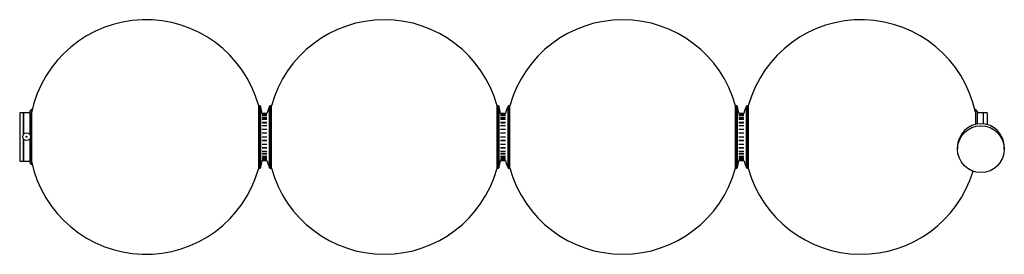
# Paper-space layout '_Superior' of a CAD drawing. Header units: millimetres. Extents: x -668 to 594, y -150 to 150.
import ezdxf

# ---------------------------------------------------------------- set-up
doc = ezdxf.new("R2010")
doc.units = ezdxf.units.MM

psp = doc.layouts.new('_Superior')

# ---------------------------------------------------------------- linework, layer by layer
at = {"color": 7, "linetype": 'Continuous', "lineweight": 25}
for p, q in [((-360.4, 40), (-361.7, 40)), ((-361.7, -40), (-361.7, 40)), ((-360.4, -40), (-360.4, 40)), ((-359.4, 39.3), (-359.4, -39.3)), ((-347.7, -39.4), (-347.7, 39.4)), ((-345.2, 40), (-346.8, 40)), ((-346.8, 40), (-346.8, -40)), ((-345.2, -40), (-345.2, 40)), ((-54.8, 40), (-56.1, 40)), ((-56.1, -40), (-56.1, 40)), ((-54.8, -40), (-54.8, 40)), ((-53.8, 39.3), (-53.8, -39.3)), ((-42.1, -39.4), (-42.1, 39.4)), ((-39.7, 40), (-41.2, 40)), ((-41.2, 40), (-41.2, -40)), ((-39.7, -40), (-39.7, 40)), ((250.8, 40), (249.4, 40)), ((249.4, -40), (249.4, 40)), ((250.8, -40), (250.8, 40)), ((251.7, 39.3), (251.7, -39.3)), ((263.4, -39.4), (263.4, 39.4)), ((265.9, 40), (264.4, 40)), ((264.4, 40), (264.4, -40)), ((265.9, -40), (265.9, 40)), ((-655, 31), (-668, 31)), ((-668, 31), (-668, -31)), ((-663, 3.5), (-663, 31)), ((-663, 31), (-663, 3.5)), ((-653, 35.7), (-655, 32.9)), ((-655, 32.9), (-655, 3.2)), ((-653, 35.7), (-653, -35.7)), ((-653, 31), (-653, 31)), ((-653, -31), (-653, 31)), ((-351.1, 29.9), (-357.2, 29.9)), ((-351.1, 29.1), (-357.2, 29.1)), ((-351.1, 27.5), (-357.2, 27.5)), ((-351.4, 28.1), (-357, 28.1)), ((-45.5, 29.9), (-51.7, 29.9)), ((-45.5, 29.1), (-51.7, 29.1)), ((-45.5, 27.5), (-51.7, 27.5)), ((-45.8, 28.1), (-51.5, 28.1)), ((260, 29.9), (253.9, 29.9)), ((260, 29.1), (253.9, 29.1)), ((260, 27.5), (253.9, 27.5)), ((259.7, 28.1), (254.1, 28.1)), ((559, 32.9), (557, 35.7)), ((557, 35.7), (557, 16.1)), ((559, 32.9), (559, 16.5)), ((572, 31), (559, 31)), ((567, 31), (567, 16.7)), ((572, 31), (572, 15.8)), ((-351.1, 25.1), (-357.2, 25.1)), ((-351.1, 22.2), (-357.2, 22.2)), ((-351.1, 18.4), (-357.2, 18.4)), ((-351.1, 14.4), (-357.2, 14.4)), ((-351.4, 24.3), (-357, 24.3)), ((-351.4, 17.8), (-357, 17.8)), ((-45.5, 25.1), (-51.7, 25.1)), ((-45.5, 22.2), (-51.7, 22.2)), ((-45.5, 18.4), (-51.7, 18.4)), ((-45.5, 14.4), (-51.7, 14.4)), ((-45.8, 24.3), (-51.5, 24.3)), ((-45.8, 17.8), (-51.5, 17.8)), ((260, 25.1), (253.9, 25.1)), ((260, 22.2), (253.9, 22.2)), ((260, 18.4), (253.9, 18.4)), ((260, 14.4), (253.9, 14.4)), ((259.7, 24.3), (254.1, 24.3)), ((259.7, 17.8), (254.1, 17.8)), ((-351.1, 9.7), (-357.2, 9.7)), ((-351.1, 5.1), (-357.2, 5.1)), ((-351.1, 0), (-357.2, 0)), ((-351.4, 9.4), (-357, 9.4)), ((-45.5, 9.7), (-51.7, 9.7)), ((-45.5, 5.1), (-51.7, 5.1)), ((-45.8, 9.4), (-51.5, 9.4)), ((260, 9.7), (253.9, 9.7)), ((260, 5.1), (253.9, 5.1)), ((260, 0), (253.9, 0)), ((259.7, 9.4), (254.1, 9.4)), ((-663, -31), (-663, -2.8)), ((-663, -2.8), (-663, -31)), ((-655, -2.5), (-655, -32.9)), ((-351.1, -4.8), (-357.2, -4.8)), ((-351.1, -9.7), (-357.2, -9.7)), ((-351.4, -4.6), (-357, -4.6)), ((-45.5, 0), (-51.7, 0)), ((-45.5, -4.8), (-51.7, -4.8)), ((-45.5, -9.7), (-51.7, -9.7)), ((-45.8, -4.6), (-51.5, -4.6)), ((260, -4.8), (253.9, -4.8)), ((260, -9.7), (253.9, -9.7)), ((259.7, -4.6), (254.1, -4.6)), ((-351.1, -14.2), (-357.2, -14.2)), ((-351.1, -18.4), (-357.2, -18.4)), ((-351.1, -22), (-357.2, -22)), ((-351.1, -25.1), (-357.2, -25.1)), ((-351.4, -13.7), (-357, -13.7)), ((-351.4, -21.2), (-357, -21.2)), ((-45.5, -14.2), (-51.7, -14.2)), ((-45.5, -18.4), (-51.7, -18.4)), ((-45.5, -22), (-51.7, -22)), ((-45.5, -25.1), (-51.7, -25.1)), ((-45.8, -13.7), (-51.5, -13.7)), ((-45.8, -21.2), (-51.5, -21.2)), ((260, -14.2), (253.9, -14.2)), ((260, -18.4), (253.9, -18.4)), ((260, -22), (253.9, -22)), ((260, -25.1), (253.9, -25.1)), ((259.7, -13.7), (254.1, -13.7)), ((259.7, -21.2), (254.1, -21.2)), ((534, -13.1), (534, -15.6)), ((594, -15.6), (594, -13.1)), ((-668, -31), (-655, -31)), ((-655, -32.9), (-653, -35.7)), ((-653, -31), (-653, -31)), ((-351.1, -27.4), (-357.2, -27.4)), ((-351.1, -29.1), (-357.2, -29.1)), ((-351.1, -29.9), (-357.2, -29.9)), ((-357.2, -30), (-351.1, -30)), ((-351.4, -26.5), (-357, -26.5)), ((-45.5, -27.4), (-51.7, -27.4)), ((-45.5, -29.1), (-51.7, -29.1)), ((-45.5, -29.9), (-51.7, -29.9)), ((-51.7, -30), (-45.5, -30)), ((-45.8, -26.5), (-51.5, -26.5)), ((260, -27.4), (253.9, -27.4)), ((260, -29.1), (253.9, -29.1)), ((260, -29.9), (253.9, -29.9)), ((253.9, -30), (260, -30)), ((259.7, -26.5), (254.1, -26.5)), ((-361.7, -40), (-360.4, -40)), ((-346.8, -40), (-345.2, -40)), ((-56.1, -40), (-54.8, -40)), ((-41.2, -40), (-39.7, -40)), ((249.4, -40), (250.8, -40)), ((264.4, -40), (265.9, -40))]:
    psp.add_line(p, q, dxfattribs=at)
for centre, radius in [((564, -15.6), 30), ((-659.1, 0.4), 5), ((-659.1, 0.4), 0.573)]:
    psp.add_circle(centre, radius, dxfattribs=at)
for centre, radius, start, end in [((-506.2, 0), 150, 15.466, 168.0773), ((-200.7, 0), 150, 15.466, 164.534), ((104.9, 0), 150, 15.466, 164.534), ((410.4, 0), 150, 12.2817, 164.534), ((-360.4, 39), 1, 14.9679, 90), ((-506.2, 0), 152, 11.3437, 14.9679), ((-253.6, 0), 102, 157.2856, 162.9556), ((-346.8, 39), 1, 90, 157.2856), ((-54.8, 39), 1, 14.9679, 90), ((-200.7, 0), 152, 11.3437, 14.9679), ((52, 0), 102, 157.2856, 162.9556), ((-41.2, 39), 1, 90, 157.2856), ((250.8, 39), 1, 14.9679, 90), ((104.9, 0), 152, 11.3437, 14.9679), ((357.5, 0), 102, 157.2856, 162.9556), ((264.4, 39), 1, 90, 157.2856), ((564, -13.1), 30, 0.0033, 179.9967), ((-506.2, 0), 150, 191.9227, 344.534), ((-506.2, 0), 152, 345.0321, 348.6169), ((-253.6, 0), 102, 197.1046, 202.7144), ((-200.7, 0), 152, 345.0321, 348.6169), ((52, 0), 102, 197.1046, 202.7144), ((104.9, 0), 152, 345.0321, 348.6169), ((357.5, 0), 102, 197.1046, 202.7144), ((-360.4, -39), 1, 270, 345.0321), ((-346.8, -39), 1, 202.7144, 270), ((-200.7, 0), 150, 195.466, 344.534), ((-54.8, -39), 1, 270, 345.0321), ((-41.2, -39), 1, 202.7144, 270), ((104.9, 0), 150, 195.466, 344.534), ((250.8, -39), 1, 270, 345.0321), ((264.4, -39), 1, 202.7144, 270), ((410.4, 0), 150, 195.466, 343.0148)]:
    psp.add_arc(centre, radius, start, end, dxfattribs=at)

doc.saveas('drawing.dxf')
